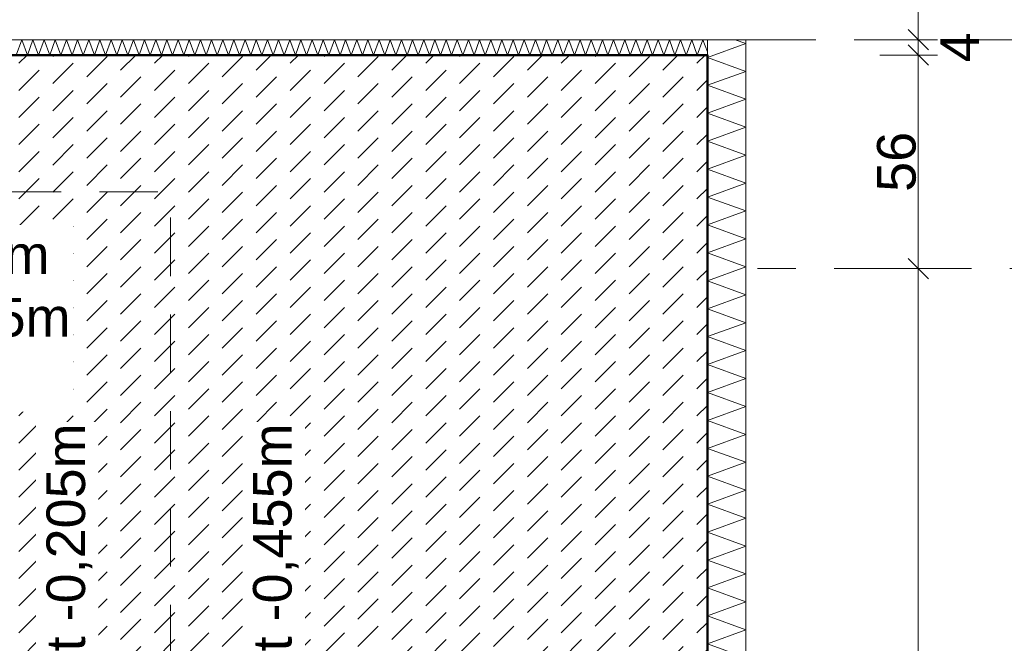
# Model space of a CAD drawing. Header units: metres. Extents: x -273 to 6, y -183 to 13.
# Tile 155 of 256: x -114.81 to -112.25, y -1.42 to 0.2. Entities that reach past the tile are written whole.
import ezdxf

# ---------------------------------------------------------------- set-up
doc = ezdxf.new("R2010")
doc.units = ezdxf.units.M
doc.header["$LTSCALE"] = 0.05
doc.header["$PDMODE"] = 1
doc.header["$PDSIZE"] = -2
for name, pattern in [('ISO-02 Strichlinie', [3.81, 3.048, -0.762]), ('Linienart-53', [5.291531, 3.175, -1.058062, 0.352704, -0.705764]), ('Linienart-Gestrichelt mit Abstand', [6, 4, -2])]:
    doc.linetypes.add(name, pattern=pattern)
doc.layers.get('0').update_dxf_attribs({"lineweight": 25})
for name, color, linetype, lineweight, true_color in [('00 -Bauelemente -Beton unbewehrt', 7, 'Continuous', 9, 0xf7e06e), ('00 -Bauelemente -Dämmung innen', 7, 'Continuous', 9, 0xff7fe6), ('30 -32 Gründung- 2 Flachgründungen u. Bodenplatten', 7, 'Continuous', 9, 0xff6633), ('70 -72 Beschriftung- 1 Beschriftung allgemein', 7, 'Continuous', 9, 0xff6633), ('70 -76 Bemaßung- 2 Allgemein', 7, 'Continuous', 5, 0x6666cc)]:
    doc.layers.add(name, color=color, linetype=linetype, lineweight=lineweight, true_color=true_color)
doc.layers.add('70 -71 Achsen- 1 Gebäudeachsen', color=7, linetype='Linienart-53', lineweight=18)
doc.layers.add('Keine', color=7, linetype='Continuous', lineweight=9)
doc.styles.add('Arial', font='arial.ttf')
doc.dimstyles.new('k+k_klein', dxfattribs={"dimtxt": 0.100689, "dimasz": 0.05302, "dimexe": 0.05, "dimexo": 0.15, "dimgap": 0.005, "dimtad": 1, "dimdec": 3, "dimtxsty": 'Arial', "dimblk": 'VW_SLASH-2', "dimblk1": 'VW_SLASH-2', "dimblk2": 'VW_SLASH-2', "dimcen": 0, "dimdle": 0.025, "dimadec": 3, "dimazin": 0, "dimtfac": 0.75, "dimtdec": 3, "dimtix": 1, "dimtmove": 0, "dimatfit": 0, "dimldrblk": 'VW_FILLEDARROW', "dimfxl": 0.1, "dimfxlon": 1, "dimfrac": 2, "dimtolj": 1, "dimarcsym": 0})

# ---------------------------------------------------------------- blocks, each defined once
blk = doc.blocks.new('_Achsen (3D)')
at = {"layer": '70 -71 Achsen- 1 Gebäudeachsen', "transparency": 33554687}
for p, q in [((-114.621, 3.8), (-114.621, -46.172)), ((-179.668, -0.447), (3.826, -0.447))]:
    blk.add_line(p, q, dxfattribs=at)
blk = doc.blocks.new('Gruppe-904')
at = {"color": 255, "linetype": 'Continuous', "lineweight": 5}
blk.add_wipeout([(-116.221, 0.1099), (-113.021, 0.1099), (-113.021, 0.1499), (-116.221, 0.1499)], dxfattribs=at).dxf.layer = '00 -Bauelemente -Dämmung innen'
blk = doc.blocks.new('Gruppe-905')
at = {"layer": '00 -Bauelemente -Dämmung innen', "color": 7, "transparency": 33554687, "flags": 128}
blk.add_lwpolyline([(-114.8234, 0.1099), (-114.8088, 0.1499), (-114.7942, 0.1099), (-114.7797, 0.1499), (-114.7651, 0.1099), (-114.7506, 0.1499), (-114.736, 0.1099), (-114.7214, 0.1499), (-114.7069, 0.1099), (-114.6923, 0.1499), (-114.6778, 0.1099), (-114.6632, 0.1499), (-114.6486, 0.1099), (-114.6341, 0.1499), (-114.6195, 0.1099), (-114.605, 0.1499), (-114.5904, 0.1099), (-114.5759, 0.1499), (-114.5613, 0.1099), (-114.5467, 0.1499), (-114.5322, 0.1099), (-114.5176, 0.1499), (-114.5031, 0.1099), (-114.4885, 0.1499), (-114.4739, 0.1099), (-114.4594, 0.1499), (-114.4448, 0.1099), (-114.4303, 0.1499), (-114.4157, 0.1099), (-114.4011, 0.1499), (-114.3866, 0.1099), (-114.372, 0.1499), (-114.3575, 0.1099), (-114.3429, 0.1499), (-114.3284, 0.1099), (-114.3138, 0.1499), (-114.2992, 0.1099), (-114.2847, 0.1499), (-114.2701, 0.1099), (-114.2556, 0.1499), (-114.241, 0.1099), (-114.2264, 0.1499), (-114.2119, 0.1099), (-114.1973, 0.1499), (-114.1828, 0.1099), (-114.1682, 0.1499), (-114.1536, 0.1099), (-114.1391, 0.1499), (-114.1245, 0.1099), (-114.11, 0.1499), (-114.0954, 0.1099), (-114.0809, 0.1499), (-114.0663, 0.1099), (-114.0517, 0.1499), (-114.0372, 0.1099), (-114.0226, 0.1499), (-114.0081, 0.1099), (-113.9935, 0.1499), (-113.9789, 0.1099), (-113.9644, 0.1499), (-113.9498, 0.1099), (-113.9353, 0.1499), (-113.9207, 0.1099), (-113.9061, 0.1499), (-113.8916, 0.1099), (-113.877, 0.1499), (-113.8625, 0.1099), (-113.8479, 0.1499), (-113.8334, 0.1099), (-113.8188, 0.1499), (-113.8042, 0.1099), (-113.7897, 0.1499), (-113.7751, 0.1099), (-113.7606, 0.1499), (-113.746, 0.1099), (-113.7314, 0.1499), (-113.7169, 0.1099), (-113.7023, 0.1499), (-113.6878, 0.1099), (-113.6732, 0.1499), (-113.6586, 0.1099), (-113.6441, 0.1499), (-113.6295, 0.1099), (-113.615, 0.1499), (-113.6004, 0.1099), (-113.5859, 0.1499), (-113.5713, 0.1099), (-113.5567, 0.1499), (-113.5422, 0.1099), (-113.5276, 0.1499), (-113.5131, 0.1099), (-113.4985, 0.1499), (-113.4839, 0.1099), (-113.4694, 0.1499), (-113.4548, 0.1099), (-113.4403, 0.1499), (-113.4257, 0.1099), (-113.4111, 0.1499), (-113.3966, 0.1099), (-113.382, 0.1499), (-113.3675, 0.1099), (-113.3529, 0.1499), (-113.3384, 0.1099), (-113.3238, 0.1499), (-113.3092, 0.1099), (-113.2947, 0.1499), (-113.2801, 0.1099), (-113.2656, 0.1499), (-113.251, 0.1099), (-113.2364, 0.1499), (-113.2219, 0.1099), (-113.2073, 0.1499), (-113.1928, 0.1099), (-113.1782, 0.1499), (-113.1636, 0.1099), (-113.1491, 0.1499), (-113.1345, 0.1099), (-113.12, 0.1499), (-113.1054, 0.1099), (-113.0909, 0.1499), (-113.0763, 0.1099), (-113.0617, 0.1499), (-113.0472, 0.1099), (-113.0326, 0.1499), (-113.021, 0.118)], dxfattribs=at)
blk = doc.blocks.new('Gruppe-907')
at = {"layer": '00 -Bauelemente -Dämmung innen', "color": 7, "linetype": 'Continuous', "lineweight": 9, "transparency": 33554687}
blk.add_line((-113.021, 0.1099), (-113.021, 0.1499), dxfattribs=at)
blk = doc.blocks.new('Gruppe-908')
at = {"color": 7, "transparency": 33554687}
blk.add_blockref('Gruppe-907', (0, 0), dxfattribs=at)
blk = doc.blocks.new('Gruppe-909')
at = {"layer": '00 -Bauelemente -Dämmung innen', "color": 7, "linetype": 'Continuous', "lineweight": 9, "transparency": 33554687}
blk.add_line((-113.021, 0.1499), (-116.221, 0.1499), dxfattribs=at)
blk = doc.blocks.new('Gruppe-910')
at = {"layer": '00 -Bauelemente -Dämmung innen', "color": 7, "linetype": 'Continuous', "lineweight": 9, "transparency": 33554687}
blk.add_line((-116.221, 0.1099), (-113.021, 0.1099), dxfattribs=at)
blk = doc.blocks.new('Gruppe-911')
at = {"color": 7, "transparency": 33554687}
for name in ['Gruppe-909', 'Gruppe-910']:
    blk.add_blockref(name, (0, 0), dxfattribs=at)
blk = doc.blocks.new('Gruppe-912')
at = {"layer": '00 -Bauelemente -Dämmung innen', "color": 7}
blk.add_blockref('Gruppe-904', (0, 0), dxfattribs=at)
at = {"color": 7, "transparency": 33554687}
for name in ['Gruppe-908', 'Gruppe-911']:
    blk.add_blockref(name, (0, 0), dxfattribs=at)
at = {"layer": '00 -Bauelemente -Dämmung innen', "color": 7, "transparency": 33554687}
blk.add_blockref('Gruppe-905', (0, 0), dxfattribs=at)
blk = doc.blocks.new('Gruppe-913')
at = {"layer": '00 -Bauelemente -Dämmung innen', "color": 7, "transparency": 33554687}
blk.add_blockref('Gruppe-912', (0, 0), dxfattribs=at)
at = {"layer": '00 -Bauelemente -Dämmung innen', "color": 0, "flags": 1}
for tag in ['IFC_UUID', 'instanceID', 'prm0_name', 'prm0_type', 'prm0_value', 'prm1_name', 'prm1_type', 'prm1_value', 'prm2_name', 'prm2_type', 'prm2_value', 'prm3_name', 'prm3_type', 'prm3_value', 'prm4_name', 'prm4_type', 'prm4_value', 'prm5_name', 'prm5_type', 'prm5_value', 'prm6_name', 'prm6_type', 'prm6_value']:
    blk.add_attdef(tag, (-116.221, 0.1099), '', height=0.00018, dxfattribs=at)
blk = doc.blocks.new('Gruppe-914')
at = {"color": 255, "linetype": 'Continuous', "lineweight": 5}
blk.add_wipeout([(-112.921, -2.9901), (-112.921, 0.1499), (-113.021, 0.1499), (-113.021, -2.9901)], dxfattribs=at).dxf.layer = '00 -Bauelemente -Dämmung innen'
blk = doc.blocks.new('Gruppe-915')
at = {"layer": '00 -Bauelemente -Dämmung innen', "color": 7, "transparency": 33554687, "flags": 128}
blk.add_lwpolyline([(-112.921, -2.9901), (-113.021, -2.9537), (-112.921, -2.9173), (-113.021, -2.8809), (-112.921, -2.8445), (-113.021, -2.8081), (-112.921, -2.7717), (-113.021, -2.7353), (-112.921, -2.6989), (-113.021, -2.6625), (-112.921, -2.6261), (-113.021, -2.5897), (-112.921, -2.5533), (-113.021, -2.5169), (-112.921, -2.4805), (-113.021, -2.4441), (-112.921, -2.4077), (-113.021, -2.3713), (-112.921, -2.335), (-113.021, -2.2986), (-112.921, -2.2622), (-113.021, -2.2258), (-112.921, -2.1894), (-113.021, -2.153), (-112.921, -2.1166), (-113.021, -2.0802), (-112.921, -2.0438), (-113.021, -2.0074), (-112.921, -1.971), (-113.021, -1.9346), (-112.921, -1.8982), (-113.021, -1.8618), (-112.921, -1.8254), (-113.021, -1.789), (-112.921, -1.7526), (-113.021, -1.7162), (-112.921, -1.6798), (-113.021, -1.6434), (-112.921, -1.607), (-113.021, -1.5706), (-112.921, -1.5342), (-113.021, -1.4978), (-112.921, -1.4614), (-113.021, -1.425), (-112.921, -1.3886), (-113.021, -1.3522), (-112.921, -1.3158), (-113.021, -1.2794), (-112.921, -1.243), (-113.021, -1.2066), (-112.921, -1.1702), (-113.021, -1.1339), (-112.921, -1.0975), (-113.021, -1.0611), (-112.921, -1.0247), (-113.021, -0.9883), (-112.921, -0.9519), (-113.021, -0.9155), (-112.921, -0.8791), (-113.021, -0.8427), (-112.921, -0.8063), (-113.021, -0.7699), (-112.921, -0.7335), (-113.021, -0.6971), (-112.921, -0.6607), (-113.021, -0.6243), (-112.921, -0.5879), (-113.021, -0.5515), (-112.921, -0.5151), (-113.021, -0.4787), (-112.921, -0.4423), (-113.021, -0.4059), (-112.921, -0.3695), (-113.021, -0.3331), (-112.921, -0.2967), (-113.021, -0.2603), (-112.921, -0.2239), (-113.021, -0.1875), (-112.921, -0.1511), (-113.021, -0.1147), (-112.921, -0.0783), (-113.021, -0.0419), (-112.921, -0.0055), (-113.021, 0.0309), (-112.921, 0.0673), (-113.021, 0.1036), (-112.921, 0.14), (-112.9481, 0.1499)], dxfattribs=at)
blk = doc.blocks.new('Gruppe-916')
at = {"layer": '00 -Bauelemente -Dämmung innen', "color": 7, "linetype": 'Continuous', "lineweight": 9, "transparency": 33554687}
blk.add_line((-113.021, -2.9901), (-112.921, -2.9901), dxfattribs=at)
blk = doc.blocks.new('Gruppe-917')
at = {"layer": '00 -Bauelemente -Dämmung innen', "color": 7, "linetype": 'Continuous', "lineweight": 9, "transparency": 33554687}
blk.add_line((-112.921, 0.1499), (-113.021, 0.1499), dxfattribs=at)
blk = doc.blocks.new('Gruppe-918')
at = {"color": 7, "transparency": 33554687}
for name in ['Gruppe-917', 'Gruppe-916']:
    blk.add_blockref(name, (0, 0), dxfattribs=at)
blk = doc.blocks.new('Gruppe-919')
at = {"layer": '00 -Bauelemente -Dämmung innen', "color": 7, "linetype": 'Continuous', "lineweight": 9, "transparency": 33554687}
blk.add_line((-113.021, 0.1499), (-113.021, -2.9901), dxfattribs=at)
blk = doc.blocks.new('Gruppe-920')
at = {"layer": '00 -Bauelemente -Dämmung innen', "color": 7, "linetype": 'Continuous', "lineweight": 9, "transparency": 33554687}
blk.add_line((-112.921, -2.9901), (-112.921, 0.1499), dxfattribs=at)
blk = doc.blocks.new('Gruppe-921')
at = {"color": 7, "transparency": 33554687}
for name in ['Gruppe-919', 'Gruppe-920']:
    blk.add_blockref(name, (0, 0), dxfattribs=at)
blk = doc.blocks.new('Gruppe-922')
at = {"layer": '00 -Bauelemente -Dämmung innen', "color": 7}
blk.add_blockref('Gruppe-914', (0, 0), dxfattribs=at)
at = {"color": 7, "transparency": 33554687}
for name in ['Gruppe-918', 'Gruppe-921']:
    blk.add_blockref(name, (0, 0), dxfattribs=at)
at = {"layer": '00 -Bauelemente -Dämmung innen', "color": 7, "transparency": 33554687}
blk.add_blockref('Gruppe-915', (0, 0), dxfattribs=at)
blk = doc.blocks.new('Gruppe-923')
at = {"layer": '00 -Bauelemente -Dämmung innen', "color": 7, "transparency": 33554687}
blk.add_blockref('Gruppe-922', (0, 0), dxfattribs=at)
at = {"layer": '00 -Bauelemente -Dämmung innen', "color": 0, "flags": 1}
for tag in ['IFC_UUID', 'instanceID', 'prm0_name', 'prm0_type', 'prm0_value', 'prm1_name', 'prm1_type', 'prm1_value', 'prm2_name', 'prm2_type', 'prm2_value', 'prm3_name', 'prm3_type', 'prm3_value', 'prm4_name', 'prm4_type', 'prm4_value', 'prm5_name', 'prm5_type', 'prm5_value', 'prm6_name', 'prm6_type', 'prm6_value']:
    blk.add_attdef(tag, (-113.021, -2.9901), '', height=0.00018, dxfattribs=at)
blk = doc.blocks.new('Gruppe-2132')
at = {"layer": '30 -32 Gründung- 2 Flachgründungen u. Bodenplatten', "flags": 128}
blk.add_lwpolyline([(-116.221, 0.1099), (-113.021, 0.1099), (-113.021, -2.8901), (-116.221, -2.8901)], close=True, dxfattribs=at)
at = {"color": 255}
blk.add_wipeout([(-115.921, -0.8203), (-114.6749, -0.8203), (-114.6749, -0.3335), (-115.921, -0.3335)], dxfattribs=at).dxf.layer = '70 -72 Beschriftung- 1 Beschriftung allgemein'
at = {"layer": '70 -72 Beschriftung- 1 Beschriftung allgemein', "insert": (-115.921, -0.3605), "char_height": 0.100689, "attachment_point": 1, "line_spacing_factor": 0.970891, "style": 'Arial'}
blk.add_mtext('OK innen=-0,205m\\POK außen=-0,455m\\PUK=-1,455m', dxfattribs=at)
blk = doc.blocks.new('_FU_2D LP5 (2D)')
at = {"color": 255}
blk.add_wipeout([(-116.22099996, 0.10990172), (-113.02099996, 0.10990172), (-113.02099996, -2.89009828), (-116.22099996, -2.89009828)], dxfattribs=at).dxf.layer = '00 -Bauelemente -Beton unbewehrt'
at = {"layer": '00 -Bauelemente -Beton unbewehrt', "linetype": 'Continuous', "lineweight": 9}
h = blk.add_hatch(dxfattribs=at)
h.set_pattern_fill('Unbew_ Beton1 1mm SRF', style=0, pattern_type=2)
h.set_pattern_definition([(45, (0, 0), (0.088388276, 0.01767774), [0.075, -0.05])])
h.paths.add_polyline_path([(-116.22099996, 0.10990172), (-113.02099996, 0.10990172), (-113.02099996, -2.89009828), (-116.22099996, -2.89009828)])
at = {"layer": '00 -Bauelemente -Beton unbewehrt', "flags": 128}
blk.add_lwpolyline([(-116.22099996, 0.10990172), (-113.02099996, 0.10990172), (-113.02099996, -2.89009828), (-116.22099996, -2.89009828)], close=True, dxfattribs=at)
at = {"layer": '00 -Bauelemente -Dämmung innen', "color": 7}
blk.add_blockref('Gruppe-913', (0, 0), dxfattribs=at)
blk.add_blockref('Gruppe-923', (0, 0), dxfattribs=at)
at = {"layer": 'Keine', "color": 1, "linetype": 'Linienart-Gestrichelt mit Abstand', "lineweight": 9, "true_color": 0xff0000, "flags": 128}
blk.add_lwpolyline([(6.03999377, -134.70913897), (4.10766281, -139.37286792), (2.43021044, -143.26963359), (0.229042, -148.18933714), (-1.94395765, -152.85045285), (-2.56993827, -154.15978267), (-4.36668217, -157.84024419, -0.1218666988), (-4.98756345, -158.57331042), (-24.20773646, -172.45584859, 0.2343426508), (-30.81423496, -181.88107792), (-30.81423496, -181.88107792, -0.1382747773), (-50.04185585, -181.32068598), (-50.04185585, -181.32068598), (-63.53399243, -176.93721776), (-98.52806435, -165.50668377), (-148.4236418, -149.2972654), (-209.68205216, -128.62056047), (-249.49758002, -116.74073979), (-271.8563458, -111.07977166), (-272.63374696, -110.30237051), (-272.63374694, -44.20319881), (-268.39909651, 0.15100107), (-267.46628238, 0.15012673), (-197.75478142, 0.14986172), (5.97600004, 0.14995802), (6.00607638, -63.16005056)], format="xyb", close=True, dxfattribs=at)
at = {"layer": '30 -32 Gründung- 2 Flachgründungen u. Bodenplatten', "color": 7}
blk.add_blockref('Gruppe-2132', (0, 0), dxfattribs=at)
at = {"layer": '30 -32 Gründung- 2 Flachgründungen u. Bodenplatten', "linetype": 'ISO-02 Strichlinie', "flags": 128}
blk.add_lwpolyline([(-116.12099996, -0.24704198), (-114.42099996, -0.24704198), (-114.42099996, -2.84704198)], dxfattribs=at)
at = {"layer": '70 -72 Beschriftung- 1 Beschriftung allgemein', "color": 103, "lineweight": 50, "true_color": 0x66cc7f, "flags": 128}
blk.add_lwpolyline([(-100.02099996, -4.91204198), (-114.42099996, -4.91204198), (-114.42099996, -2.89009828), (-113.02099996, -2.89009828), (-113.02099996, 0.10990172), (-116.22099996, 0.10990172), (-116.22099996, -0.24704198), (-120.62099996, -0.24704198), (-120.62099996, 0.10989813), (-123.82099996, 0.10989813), (-123.82099996, -0.24704198), (-128.22099996, -0.24704198), (-128.22099996, 0.10989813), (-131.42099996, 0.10989813), (-131.42099996, -0.24704198), (-135.82099996, -0.24704198)], dxfattribs=at)
blk = doc.blocks.new('VW_SLASH-2')
at = {"color": 0, "linetype": 'ByBlock', "lineweight": -2, "transparency": 16777216}
blk.add_line((0.472, 0), (-1, 0), dxfattribs=at)
at = {"color": 0, "lineweight": 5, "transparency": 16777216, "flags": 128}
blk.add_lwpolyline([(0.5, 0.5), (-0.5, -0.5)], dxfattribs=at)
blk = doc.blocks.new('*D3246')
at = {"layer": '70 -76 Bemaßung- 2 Allgemein', "color": 0, "lineweight": -2}
for p, q in [((-116.221, 1.3), (-116.221, 1.45)), ((-114.621, 1.3), (-114.621, 1.45)), ((-114.674, 1.4), (-116.168, 1.4))]:
    blk.add_line(p, q, dxfattribs=at)
at = {"layer": 'Defpoints', "color": 0}
for p in [(-116.221, 1.4), (-114.621, 0.153), (-116.221, -0.547)]:
    blk.add_point(p, dxfattribs=at)
at = {"layer": '70 -76 Bemaßung- 2 Allgemein', "color": 0, "lineweight": -2, "xscale": 0.05302001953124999, "yscale": 0.05302001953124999, "zscale": 0.05302001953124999, "rotation": 180}
blk.add_blockref('VW_SLASH-2', (-116.221, 1.4), dxfattribs=at)
at = {"layer": '70 -76 Bemaßung- 2 Allgemein', "color": 0, "lineweight": -2, "xscale": 0.05302001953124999, "yscale": 0.05302001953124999, "zscale": 0.05302001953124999}
blk.add_blockref('VW_SLASH-2', (-114.621, 1.4), dxfattribs=at)
at = {"layer": '70 -76 Bemaßung- 2 Allgemein', "color": 0, "insert": (-115.421, 1.4654), "char_height": 0.10069, "attachment_point": 5, "style": 'Arial'}
blk.add_mtext('\\A1;1,60', dxfattribs=at)
blk = doc.blocks.new('VW_FILLEDARROW')
at = {"linetype": 'Continuous', "lineweight": 0, "transparency": 16777216}
blk.add_hatch(color=0, dxfattribs=at).paths.add_polyline_path([(-2.829, 0.758), (0, 0), (-2.829, -0.758)])
at = {"color": 0, "lineweight": 5, "transparency": 16777216, "flags": 128}
blk.add_lwpolyline([(-2.829, 0.758), (0, 0), (-2.829, -0.758)], close=True, dxfattribs=at)
blk = doc.blocks.new('*D3247')
at = {"layer": '70 -76 Bemaßung- 2 Allgemein', "color": 0, "lineweight": -2}
for p, q in [((-114.621, 1.3), (-114.621, 1.45)), ((-113.021, 1.3), (-113.021, 1.45)), ((-113.074, 1.4), (-114.568, 1.4))]:
    blk.add_line(p, q, dxfattribs=at)
at = {"layer": 'Defpoints', "color": 0}
for p in [(-114.621, 1.4), (-114.621, 0.153), (-113.021, -2.8809)]:
    blk.add_point(p, dxfattribs=at)
at = {"layer": '70 -76 Bemaßung- 2 Allgemein', "color": 0, "lineweight": -2, "xscale": 0.05302001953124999, "yscale": 0.05302001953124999, "zscale": 0.05302001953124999, "rotation": 180}
blk.add_blockref('VW_SLASH-2', (-114.621, 1.4), dxfattribs=at)
at = {"layer": '70 -76 Bemaßung- 2 Allgemein', "color": 0, "lineweight": -2, "xscale": 0.05302001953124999, "yscale": 0.05302001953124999, "zscale": 0.05302001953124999}
blk.add_blockref('VW_SLASH-2', (-113.021, 1.4), dxfattribs=at)
at = {"layer": '70 -76 Bemaßung- 2 Allgemein', "color": 0, "insert": (-113.821, 1.4654), "char_height": 0.10069, "attachment_point": 5, "style": 'Arial'}
blk.add_mtext('\\A1;1,60', dxfattribs=at)
blk = doc.blocks.new('*D3248')
at = {"layer": '70 -76 Bemaßung- 2 Allgemein', "color": 0, "lineweight": -2}
for p, q in [((-113.021, 1.3), (-113.021, 1.45)), ((-112.921, 1.3), (-112.921, 1.45)), ((-113.074, 1.4), (-113.127, 1.4)), ((-112.921, 1.4), (-113.021, 1.4)), ((-112.868, 1.4), (-112.815, 1.4))]:
    blk.add_line(p, q, dxfattribs=at)
at = {"layer": 'Defpoints', "color": 0}
for p in [(-113.021, 1.4), (-112.921, 0.1499), (-113.021, -2.8809)]:
    blk.add_point(p, dxfattribs=at)
at = {"layer": '70 -76 Bemaßung- 2 Allgemein', "color": 0, "lineweight": -2, "xscale": 0.05302001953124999, "yscale": 0.05302001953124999, "zscale": 0.05302001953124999}
blk.add_blockref('VW_SLASH-2', (-113.021, 1.4), dxfattribs=at)
at = {"layer": '70 -76 Bemaßung- 2 Allgemein', "color": 0, "lineweight": -2, "xscale": 0.05302001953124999, "yscale": 0.05302001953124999, "zscale": 0.05302001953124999, "rotation": 180}
blk.add_blockref('VW_SLASH-2', (-112.921, 1.4), dxfattribs=at)
at = {"layer": '70 -76 Bemaßung- 2 Allgemein', "color": 0, "insert": (-112.971, 1.5089), "char_height": 0.10069, "attachment_point": 5, "style": 'Arial'}
blk.add_mtext('\\A1;10', dxfattribs=at)
blk = doc.blocks.new('*D3249')
at = {"layer": '70 -76 Bemaßung- 2 Allgemein', "color": 0, "lineweight": -2}
for p, q in [((-112.921, 1.3), (-112.921, 1.45)), ((-108.621, 1.3), (-108.621, 1.45)), ((-108.674, 1.4), (-112.868, 1.4))]:
    blk.add_line(p, q, dxfattribs=at)
at = {"layer": 'Defpoints', "color": 0}
for p in [(-112.921, 1.4), (-112.921, 0.1499), (-108.621, 0.153)]:
    blk.add_point(p, dxfattribs=at)
at = {"layer": '70 -76 Bemaßung- 2 Allgemein', "color": 0, "lineweight": -2, "xscale": 0.05302001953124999, "yscale": 0.05302001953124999, "zscale": 0.05302001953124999, "rotation": 180}
blk.add_blockref('VW_SLASH-2', (-112.921, 1.4), dxfattribs=at)
at = {"layer": '70 -76 Bemaßung- 2 Allgemein', "color": 0, "lineweight": -2, "xscale": 0.05302001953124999, "yscale": 0.05302001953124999, "zscale": 0.05302001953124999}
blk.add_blockref('VW_SLASH-2', (-108.621, 1.4), dxfattribs=at)
at = {"layer": '70 -76 Bemaßung- 2 Allgemein', "color": 0, "insert": (-110.771, 1.4654), "char_height": 0.10069, "attachment_point": 5, "style": 'Arial'}
blk.add_mtext('\\A1;4,30', dxfattribs=at)
blk = doc.blocks.new('*D3595')
at = {"layer": '70 -76 Bemaßung- 2 Allgemein', "color": 0, "lineweight": -2}
for p, q in [((-112.471, 0.2029), (-112.471, 0.2559)), ((-112.571, 0.1499), (-112.421, 0.1499)), ((-112.471, 0.1099), (-112.471, 0.1499)), ((-112.571, 0.1099), (-112.421, 0.1099)), ((-112.471, 0.0569), (-112.471, 0.0039))]:
    blk.add_line(p, q, dxfattribs=at)
at = {"layer": 'Defpoints', "color": 0}
for p in [(-112.921, 0.1499), (-112.471, 0.1499), (-113.121, 0.1099)]:
    blk.add_point(p, dxfattribs=at)
at = {"layer": '70 -76 Bemaßung- 2 Allgemein', "color": 0, "lineweight": -2, "xscale": 0.05302001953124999, "yscale": 0.05302001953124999, "zscale": 0.05302001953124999}
for p, rotation in [((-112.471, 0.1499), 270), ((-112.471, 0.1099), 90)]:
    blk.add_blockref('VW_SLASH-2', p, dxfattribs=dict(at, rotation=rotation))
at = {"layer": '70 -76 Bemaßung- 2 Allgemein', "color": 0, "insert": (-112.3632, 0.1299), "char_height": 0.10069, "attachment_point": 5, "rotation": 90, "style": 'Arial'}
blk.add_mtext('\\A1;4', dxfattribs=at)
blk = doc.blocks.new('*D3596')
at = {"layer": '70 -76 Bemaßung- 2 Allgemein', "color": 0, "lineweight": -2}
for p, q in [((-112.571, 0.1099), (-112.421, 0.1099)), ((-112.471, -0.394), (-112.471, 0.0569)), ((-112.571, -0.447), (-112.421, -0.447))]:
    blk.add_line(p, q, dxfattribs=at)
at = {"layer": 'Defpoints', "color": 0}
for p in [(-113.121, 0.1099), (-112.471, 0.1099), (-113.121, -0.447)]:
    blk.add_point(p, dxfattribs=at)
at = {"layer": '70 -76 Bemaßung- 2 Allgemein', "color": 0, "lineweight": -2, "xscale": 0.05302001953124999, "yscale": 0.05302001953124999, "zscale": 0.05302001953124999}
for p, rotation in [((-112.471, 0.1099), 90), ((-112.471, -0.447), 270)]:
    blk.add_blockref('VW_SLASH-2', p, dxfattribs=dict(at, rotation=rotation))
at = {"layer": '70 -76 Bemaßung- 2 Allgemein', "color": 0, "insert": (-112.5274, -0.1686), "char_height": 0.10069, "attachment_point": 5, "rotation": 90, "style": 'Arial'}
blk.add_mtext('\\A1;56', dxfattribs=at)
blk = doc.blocks.new('*D3597')
at = {"layer": '70 -76 Bemaßung- 2 Allgemein', "color": 0, "lineweight": -2}
for p, q in [((-112.571, -0.447), (-112.421, -0.447)), ((-112.471, -2.8371), (-112.471, -0.5001)), ((-112.571, -2.8901), (-112.421, -2.8901))]:
    blk.add_line(p, q, dxfattribs=at)
at = {"layer": 'Defpoints', "color": 0}
for p in [(-113.121, -0.447), (-112.471, -0.447), (-113.021, -2.8901)]:
    blk.add_point(p, dxfattribs=at)
at = {"layer": '70 -76 Bemaßung- 2 Allgemein', "color": 0, "lineweight": -2, "xscale": 0.05302001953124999, "yscale": 0.05302001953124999, "zscale": 0.05302001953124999}
for p, rotation in [((-112.471, -0.447), 90), ((-112.471, -2.8901), 270)]:
    blk.add_blockref('VW_SLASH-2', p, dxfattribs=dict(at, rotation=rotation))
at = {"layer": '70 -76 Bemaßung- 2 Allgemein', "color": 0, "insert": (-112.5365, -1.6686), "char_height": 0.10069, "attachment_point": 5, "rotation": 90, "style": 'Arial'}
blk.add_mtext('\\A1;2,44', dxfattribs=at)
blk = doc.blocks.new('Gruppe-2917')
at = {"color": 255}
for points in [[(-114.6092, -2.3634), (-114.6092, -0.8468), (-114.7715, -0.8468), (-114.7715, -2.3634)], [(-114.0705, -2.3634), (-114.0705, -0.8468), (-114.2328, -0.8468), (-114.2328, -2.3634)]]:
    blk.add_wipeout(points, dxfattribs=at).dxf.layer = '70 -72 Beschriftung- 1 Beschriftung allgemein'
at = {"layer": '30 -32 Gründung- 2 Flachgründungen u. Bodenplatten', "linetype": 'Continuous', "lineweight": 0, "transparency": 33554687}
for points in [[(-114.6092, -2.3634), (-114.421, -2.1751), (-114.6092, -1.9869)], [(-114.2328, -2.3634), (-114.421, -2.1751), (-114.2328, -1.9869)]]:
    blk.add_hatch(color=7, dxfattribs=at).paths.add_polyline_path(points)
at = {"layer": '30 -32 Gründung- 2 Flachgründungen u. Bodenplatten', "flags": 128}
for points in [[(-114.6092, -2.3634), (-114.421, -2.1751), (-114.6092, -1.9869)], [(-114.2328, -2.3634), (-114.421, -2.1751), (-114.2328, -1.9869)]]:
    blk.add_lwpolyline(points, close=True, dxfattribs=at)
at = {"layer": '70 -72 Beschriftung- 1 Beschriftung allgemein', "char_height": 0.100689, "attachment_point": 2, "rotation": 90, "line_spacing_factor": 0.970891, "style": 'Arial'}
for s, insert in [('OK Fundament -0,205m', (-114.7445, -1.6051)), ('OK Fundament -0,455m', (-114.2058, -1.6051))]:
    blk.add_mtext(s, dxfattribs=dict(at, insert=insert))
blk = doc.blocks.new('Gruppe-2794')
at = {"layer": '70 -76 Bemaßung- 2 Allgemein'}
for base, p1, p2, text, override, picture, middle in [((-113.02099996, 1.39995802), (-112.92099996, 0.14990172), (-113.02099996, -2.88090721), '10', {"dimtxt": 0.100689, "dimgap": 0.005, "dimdec": 8, "dimpost": '<>', "dimtxsty": 'Arial', "dimtix": 0, "dimtmove": 2}, '*D3248', (-112.97099996, 1.50885958)), ((-116.22099996, 1.39995802), (-114.62099996, 0.15295802), (-116.22099996, -0.54704198), '1,60', {"dimtxt": 0.100689, "dimgap": 0.005, "dimdec": 8, "dimpost": '<>', "dimtxsty": 'Arial', "dimtmove": 2}, '*D3246', (-115.42099996, 1.46542156)), ((-114.62099996, 1.39995802), (-113.02099996, -2.88090721), (-114.62099996, 0.15295802), '1,60', {"dimtxt": 0.100689, "dimgap": 0.005, "dimdec": 8, "dimpost": '<>', "dimtxsty": 'Arial', "dimtmove": 2}, '*D3247', (-113.82099996, 1.46542156)), ((-112.92099996, 1.39995802), (-108.62099996, 0.15295802), (-112.92099996, 0.14990172), '4,30', {"dimtxt": 0.100689, "dimgap": 0.005, "dimdec": 8, "dimpost": '<>', "dimtxsty": 'Arial', "dimtmove": 2}, '*D3249', (-110.77099996, 1.46542156))]:
    dim = blk.add_linear_dim(base=base, p1=p1, p2=p2, text=text, dimstyle='k+k_klein', override=override, dxfattribs=at)
    dim.commit()
    dim.dimension.update_dxf_attribs({"geometry": picture, "text_midpoint": middle})
blk = doc.blocks.new('Gruppe-2812')
at = {"layer": '70 -76 Bemaßung- 2 Allgemein'}
for base, p1, p2, text, override, picture, middle in [((-112.471, 0.1499), (-113.121, 0.1099), (-112.921, 0.1499), '4', {"dimtxt": 0.100689, "dimgap": 0.005, "dimdec": 2, "dimpost": '<>', "dimtxsty": 'Arial', "dimtix": 0, "dimtmove": 2}, '*D3595', (-112.3632, 0.1299)), ((-112.471, 0.1099), (-113.121, -0.447), (-113.121, 0.1099), '56', {"dimtxt": 0.100689, "dimgap": 0.005, "dimdec": 2, "dimpost": '<>', "dimtxsty": 'Arial', "dimtmove": 2}, '*D3596', (-112.5274, -0.1686)), ((-112.471, -0.447), (-113.021, -2.8901), (-113.121, -0.447), '2,44', {"dimtxt": 0.100689, "dimgap": 0.005, "dimdec": 2, "dimpost": '<>', "dimtxsty": 'Arial', "dimtmove": 2}, '*D3597', (-112.5365, -1.6686))]:
    dim = blk.add_linear_dim(base=base, p1=p1, p2=p2, angle=270, text=text, dimstyle='k+k_klein', override=override, dxfattribs=at)
    dim.commit()
    dim.dimension.update_dxf_attribs({"geometry": picture, "text_midpoint": middle})
blk = doc.blocks.new('_FU_2D Bemaßung_ Beschriftung (3D)')
at = {"layer": '70 -76 Bemaßung- 2 Allgemein'}
for name in ['Gruppe-2794', 'Gruppe-2812']:
    blk.add_blockref(name, (0, 0), dxfattribs=at)
at = {"layer": '70 -72 Beschriftung- 1 Beschriftung allgemein', "color": 7}
blk.add_blockref('Gruppe-2917', (0, 0), dxfattribs=at)

msp = doc.modelspace()

# ---------------------------------------------------------------- block references
at = {"layer": 'Keine', "color": 1}
msp.add_blockref('_Achsen (3D)', (0, 0), dxfattribs=at)

# ---------------------------------------------------------------- next in the draw order: block references
msp.add_blockref('_FU_2D LP5 (2D)', (0, 0), dxfattribs=at)

# ---------------------------------------------------------------- next in the draw order: block references
msp.add_blockref('_FU_2D Bemaßung_ Beschriftung (3D)', (0, 0), dxfattribs=at)

doc.saveas('drawing.dxf')
